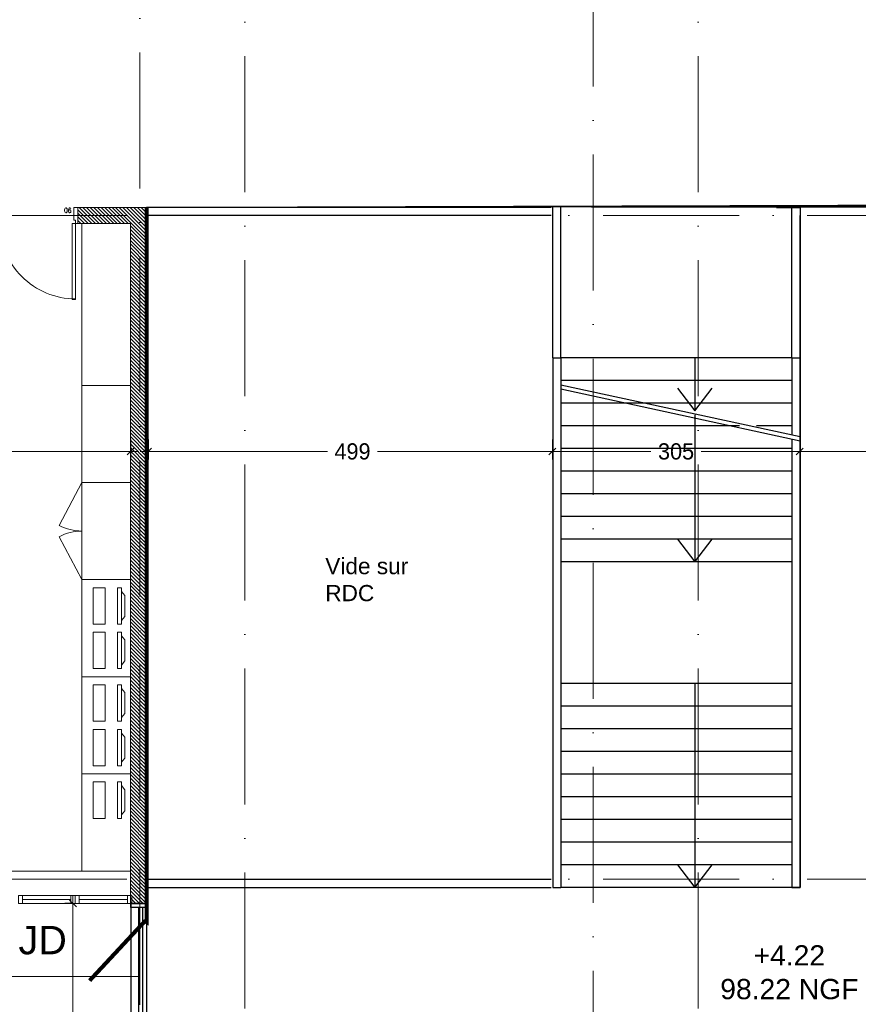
# Model space of a CAD drawing. Header units: centimetres. Extents: x 100159 to 225226, y -81380 to -23241.
# Tile 81 of 256: x 202902 to 203938, y -62313 to -61097. Entities that reach past the tile are written whole.
import ezdxf

# ---------------------------------------------------------------- set-up
doc = ezdxf.new("R2010")
doc.units = ezdxf.units.CM
doc.linetypes.add('00 Caché', pattern=[0.375, 0.25, -0.125])
doc.linetypes.add('ACAD_ISO10W100', pattern=[18, 12, -3, 0, -3])
doc.layers.get('0').update_dxf_attribs({"lineweight": 5})
for name, color, linetype in [('09', 161, 'Continuous'), ('18', 8, 'Continuous'), ('45', 8, 'Continuous'), ('48', 8, 'Continuous'), ('DDL-TEXTE 01', 7, 'Continuous')]:
    doc.layers.add(name, color=color, linetype=linetype)
for name, color, linetype, lineweight in [('10', 252, 'Continuous', 5), ('13', 251, 'Continuous', 9), ('17', 6, 'Continuous', 5), ('DDL- MENUISERIES INT', 51, 'Continuous', 5), ('DDL- STRUCTURE', 5, 'Continuous', 5), ('DDL-HAB-COTES', 161, 'Continuous', 9), ('DDL-HAB-MOBILIER', 252, 'Continuous', 9), ('DDL-HACHURES POCHAGE GRIS', 251, 'Continuous', 5), ('DDL-TRAIT AXES', 1, 'ACAD_ISO10W100', 5), ('TRAIT DE COUPE', 3, 'Continuous', 9)]:
    doc.layers.add(name, color=color, linetype=linetype, lineweight=lineweight)
doc.layers.add('GEL', color=113, linetype='Continuous', plot=False)
doc.styles.add('Century Gothic', font='GOTHIC.TTF')
doc.styles.add('COTA', font='romans.shx', dxfattribs={"width": 0.8})
doc.styles.get("Standard").update_dxf_attribs({"font": 'arial.ttf'})
doc.dimstyles.new('C100 cm', dxfattribs={"dimscale": 100, "dimtxt": 0.2, "dimasz": 0.085, "dimexe": 0.1, "dimexo": 0.0625, "dimgap": 0.09, "dimtad": 0, "dimdec": 0, "dimzin": 0, "dimdsep": 46, "dimtxsty": 'Century Gothic', "dimblk": 'OBLIQUE', "dimcen": 0.09, "dimdle": 0.1, "dimclrd": 256, "dimclrt": 256, "dimadec": 0, "dimazin": 0, "dimtfac": 1, "dimtdec": 0, "dimtofl": 0, "dimtmove": 2, "dimatfit": 2, "dimfxl": 0.15, "dimfxlon": 1, "dimtolj": 1, "dimtzin": 0, "dimlwd": -1, "dimarcsym": 0})
doc.dimstyles.new('portes', dxfattribs={"dimtxt": 6, "dimasz": 2.5, "dimexe": 1.25, "dimexo": 0.625, "dimtad": 1, "dimjust": 1, "dimtxsty": 'COTA', "dimblk": 'NONE', "dimcen": 2.5, "dimse1": 1, "dimse2": 1, "dimsd1": 1, "dimsd2": 1, "dimadec": 0, "dimazin": 0, "dimtfac": 1, "dimtix": 1, "dimtofl": 0, "dimtmove": 0, "dimatfit": 0, "dimldrblk": 'NONE', "dimfxl": 1, "dimarcsym": 0})

# ---------------------------------------------------------------- blocks, each defined once
blk = doc.blocks.new('escalier principal 2.5')
at = {"layer": '45', "ltscale": 3}
for p, q in [((-2.6348430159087, 0.965813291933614), (-2.634843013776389, 6.925517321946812)), ((-2.634843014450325, 6.925517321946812), (-2.534843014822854, 6.925517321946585)), ((-2.534843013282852, 0.990482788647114), (-2.534843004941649, 6.925517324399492)), ((0.3197141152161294, 6.925517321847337), (-2.53484300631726, 6.925517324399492)), ((0.3197141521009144, 1.385194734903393), (0.3197141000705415, 6.925517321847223)), ((0.3197141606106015, 6.925765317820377), (0.4197141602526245, 6.925765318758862)), ((0.419714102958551, 6.925765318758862), (0.4197141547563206, 1.409864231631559)), ((0.3197141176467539, 6.645517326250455), (-2.534843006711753, 6.645517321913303)), ((0.3197141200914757, 6.365517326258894), (-2.534843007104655, 6.365517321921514)), ((0.3197141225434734, 6.085517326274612), (-2.534843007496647, 6.085517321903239)), ((0.3197141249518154, 5.8055173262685), (-2.534843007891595, 5.805517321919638)), ((0.3197141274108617, 5.525517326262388), (-2.534843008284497, 5.525517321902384)), ((0.319714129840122, 5.245517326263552), (-2.534843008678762, 5.245517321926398)), ((0.3197141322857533, 4.965517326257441), (-2.534843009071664, 4.965517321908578)), ((0.319714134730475, 4.685517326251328), (-2.534843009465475, 4.685517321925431)), ((0.3197141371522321, 4.405517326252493), (-2.534843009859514, 4.405517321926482)), ((0.3260480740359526, 2.905517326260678), (-2.534843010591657, 2.905517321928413)), ((0.3197141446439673, 2.625517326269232), (-2.534843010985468, 2.625517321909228)), ((0.3197141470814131, 2.345517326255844), (-2.534843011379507, 2.345517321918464)), ((0.3197141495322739, 2.065517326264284), (-2.534843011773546, 2.065517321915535)), ((0.3197141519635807, 1.785517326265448), (-2.534843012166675, 1.785517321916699)), ((0.319714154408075, 1.505517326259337), (-2.534843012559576, 1.505517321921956)), ((-0.3275524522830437, 1.22551732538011), (-2.534843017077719, 1.225517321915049))]:
    blk.add_line(p, q, dxfattribs=at)
at = {"layer": '45'}
for p, q in [((-2.534843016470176, 0.7684573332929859), (0.4197141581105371, 1.409864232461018)), ((-2.534843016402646, 0.7173691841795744), (0.4197141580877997, 1.357739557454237)), ((0.4197141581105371, 1.409864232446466), (0.4197141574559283, 0.3857653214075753)), ((-2.534843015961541, 0.3855173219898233), (-2.534843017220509, 1.333109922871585)), ((0.3197141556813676, 1.225517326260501), (-0.1171279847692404, 1.22551732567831)), ((0.3197141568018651, 0.3855173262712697), (0.3197141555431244, 1.333109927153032)), ((-2.634843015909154, 0.3855173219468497), (-2.6348430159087, 0.9658132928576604)), ((0.3197141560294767, 0.9455173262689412), (-2.53484301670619, 0.9455173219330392)), ((-2.534843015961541, 0.385517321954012), (-2.534843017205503, 0.9390358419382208)), ((0.3197141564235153, 0.6655173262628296), (-2.534843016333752, 0.6655173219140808)), ((-2.634843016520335, 0.3855173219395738), (-2.534843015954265, 0.385517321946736)), ((0.3197141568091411, 0.3855173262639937), (-2.534843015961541, 0.3855173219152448)), ((0.3197141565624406, 0.3857653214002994), (0.4197141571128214, 0.3857653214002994))]:
    blk.add_line(p, q, dxfattribs=at)
for points in [[(-1.093510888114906, 6.645916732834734), (-0.8805900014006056, 6.925517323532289)], [(-0.8802858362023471, 4.405517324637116), (-0.8802858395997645, 6.925916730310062)], [(-0.8802858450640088, 6.925916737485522), (-0.6670607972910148, 6.645916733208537)], [(-1.093510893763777, 2.625916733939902), (-0.8805900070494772, 2.905517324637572)], [(-0.8802858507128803, 2.905916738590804), (-0.6670608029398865, 2.625916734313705)], [(-0.8802858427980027, 1.089160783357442), (-0.8802858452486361, 2.905916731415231)], [(-1.09351088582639, 0.7575543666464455), (-0.8805899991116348, 1.037154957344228)], [(-0.8802858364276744, 0.3855173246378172), (-0.8802858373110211, 1.037554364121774)], [(-0.8802858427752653, 1.037554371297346), (-0.6670607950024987, 0.7575543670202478)]]:
    blk.add_lwpolyline(points, dxfattribs=at)
blk = doc.blocks.new('*U173')
for p, q in [((20.0001577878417, -263.4836491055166), (0.0001577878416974, -263.4836491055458)), ((10.00015788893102, -498.4836491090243), (10.00015788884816, -268.4836491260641)), ((15.00015788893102, -498.4836491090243), (15.00015788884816, -268.4836491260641)), ((0.000157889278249, -503.4836491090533), (20.00015788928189, -503.4836491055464))]:
    blk.add_line(p, q)
blk.add_lwpolyline([(20.00015788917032, -263.4836491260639), (0.0001578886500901, -263.4836491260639), (0.0001578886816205, -503.4836491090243), (20.00015788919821, -503.4836491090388)], close=True)
for points in [[(0.0001578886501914, -268.483649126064), (0.0001578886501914, -263.4836491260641), (20.00015788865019, -263.4836491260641), (20.00015788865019, -268.483649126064), (0.0001578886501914, -268.483649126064)], [(0.0001578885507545, -503.4836491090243), (0.0001578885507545, -498.4836491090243), (20.00015788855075, -498.4836491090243), (20.00015788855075, -503.4836491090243), (0.0001578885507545, -503.4836491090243)]]:
    blk.add_lwpolyline(points)
blk = doc.blocks.new('A$C6C21683D')
blk.add_lwpolyline([(-4.15985123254e-05, -3.05540452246e-05), (70.00004857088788, 0.00217981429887), (70.00004857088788, 9.99228189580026), (-4.15984832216e-05, 9.990071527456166)], close=True)
for points in [[(4.999958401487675, 0.0001273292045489), (64.99995833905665, 0.0020219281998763), (64.99995833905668, 9.992124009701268), (4.999958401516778, 9.99022941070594), (4.999958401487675, 0.0001273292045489)], [(4.999958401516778, 4.995020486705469), (64.99995840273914, 4.995072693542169)]]:
    blk.add_lwpolyline(points)
blk = doc.blocks.new('*D189')
at = {"layer": 'Defpoints', "color": 0, "transparency": 16777216}
for p in [(5, 0), (95, 0), (95, 0)]:
    blk.add_point(p, dxfattribs=at)
at = {"layer": 'GEL', "color": 0, "transparency": 16777216, "insert": (12.63571428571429, 3.625), "char_height": 6, "attachment_point": 5, "style": 'COTA'}
blk.add_mtext('90', dxfattribs=at)
blk = doc.blocks.new('_None')
blk = doc.blocks.new('_Oblique')
at = {"color": 0, "linetype": 'ByBlock', "lineweight": -2}
blk.add_line((-0.5, -0.5), (0.5, 0.5), dxfattribs=at)
blk = doc.blocks.new('*D266')
at = {"layer": 'DDL-HAB-COTES', "transparency": 16777216}
for p, q in [((202967.5160766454, -62178.49032121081), (202967.5160766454, -62766.56743581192)), ((202967.5160766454, -63428.57220105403), (202967.5160766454, -62898.31318700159))]:
    blk.add_line(p, q, dxfattribs=at)
at = {"layer": 'DDL-HAB-COTES', "color": 0, "lineweight": -2, "transparency": 16777216}
for p, q in [((202967.5160766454, -62188.49032121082), (202957.5160766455, -62188.49032121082)), ((202967.5160766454, -63418.57220105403), (202957.5160766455, -63418.57220105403))]:
    blk.add_line(p, q, dxfattribs=at)
at = {"layer": 'Defpoints', "color": 0, "transparency": 16777216}
for p in [(202967.5160766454, -62188.49032121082), (203074.9047411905, -62188.49032121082), (203069.904095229, -63418.57220105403)]:
    blk.add_point(p, dxfattribs=at)
at = {"layer": 'DDL-HAB-COTES', "transparency": 16777216, "xscale": 8.5, "yscale": 8.5, "zscale": 8.5}
for p, rotation in [((202967.5160766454, -62188.49032121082), 90), ((202967.5160766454, -63418.57220105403), 270)]:
    blk.add_blockref('_Oblique', p, dxfattribs=dict(at, rotation=rotation))
at = {"layer": 'DDL-HAB-COTES', "lineweight": -3, "transparency": 16777216, "insert": (202967.5160766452, -62832.4403114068), "char_height": 40, "attachment_point": 5, "rotation": 90, "style": 'Century Gothic'}
blk.add_mtext('\\A1;1230', dxfattribs=at)
blk = doc.blocks.new('A$C19797035')
at = {"linetype": 'Continuous'}
for points in [[(46.69787362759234, 39.89703181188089), (50.02825615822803, 34.42816061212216), (16.19932180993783, 46.74088577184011), (22.26586548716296, 48.7895555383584)], [(54.25687295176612, 32.8890699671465), (52.54677223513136, 28.19060686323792), (10.26060429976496, 43.58151331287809), (11.97070501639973, 48.27997641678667)], [(42.28616793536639, -0.0001717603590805), (0, 15.39073468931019), (5.130302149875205, 29.48612400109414), (47.41647008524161, 14.09521755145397)]]:
    blk.add_lwpolyline(points, close=True, dxfattribs=at)
blk = doc.blocks.new('bloc 2 postes info')
at = {"layer": 'DDL-HAB-MOBILIER', "linetype": 'Continuous'}
blk.add_lwpolyline([(200800.7234900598, -66224.85897180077), (200920.7234900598, -66224.85897180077), (200920.7234900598, -66164.85897180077), (200800.7234900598, -66164.85897180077)], close=True, dxfattribs=at)
at = {"layer": 'DDL-HAB-MOBILIER', "rotation": 19.99999999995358}
for p in [(200815.9874313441, -66225.3802058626), (200870.987431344, -66225.3802058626)]:
    blk.add_blockref('A$C19797035', p, dxfattribs=at)
blk = doc.blocks.new('armoire120')
at = {"layer": '13'}
blk.add_lwpolyline([(202579.7271192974, -43308.46000040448), (202579.7271192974, -43188.46000040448), (202639.7271192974, -43188.46000040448), (202639.7271192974, -43308.46000040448)], close=True, dxfattribs=at)
for points in [[(202639.7265649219, -43188.4600057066), (202667.7472978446, -43241.51505754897)], [(202639.7262723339, -43308.46000570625), (202667.7472639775, -43255.4050905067)]]:
    blk.add_lwpolyline(points, dxfattribs=at)
for centre, start, end in [((202639.7265649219, -43188.4600057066), 269.9999301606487, 297.8405271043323), ((202639.7262723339, -43308.46000570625), 62.15919349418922, 89.99979043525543)]:
    blk.add_arc(centre, 60.00000000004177, start, end, dxfattribs=at)
blk = doc.blocks.new('*D510')
at = {"layer": 'DDL-HAB-COTES', "color": 0, "lineweight": -2, "transparency": 16777216}
for p, q in [((203865.436035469, -61615.07815446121), (203865.436035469, -61640.07815446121)), ((204160.0715013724, -61615.07815446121), (204160.0715013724, -61640.07815446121))]:
    blk.add_line(p, q, dxfattribs=at)
at = {"layer": 'DDL-HAB-COTES', "transparency": 16777216}
for p, q in [((203855.436035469, -61630.07815446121), (203987.6655096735, -61630.07815446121)), ((204170.0715013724, -61630.07815446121), (204049.9075219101, -61630.07815446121))]:
    blk.add_line(p, q, dxfattribs=at)
at = {"layer": 'Defpoints', "color": 0, "transparency": 16777216}
for p in [(203865.436035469, -61508.46302931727), (204160.0715013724, -61508.46302939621), (203865.436035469, -61630.07815446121)]:
    blk.add_point(p, dxfattribs=at)
at = {"layer": 'DDL-HAB-COTES', "transparency": 16777216, "xscale": 8.5, "yscale": 8.5, "zscale": 8.5, "rotation": 180}
blk.add_blockref('_Oblique', (203865.436035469, -61630.07815446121), dxfattribs=at)
at = {"layer": 'DDL-HAB-COTES', "transparency": 16777216, "xscale": 8.5, "yscale": 8.5, "zscale": 8.5}
blk.add_blockref('_Oblique', (204160.0715013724, -61630.07815446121), dxfattribs=at)
at = {"layer": 'DDL-HAB-COTES', "lineweight": -3, "transparency": 16777216, "insert": (204018.7865157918, -61630.07815446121), "char_height": 20, "attachment_point": 5, "style": 'Century Gothic'}
blk.add_mtext('\\A1;295', dxfattribs=at)
blk = doc.blocks.new('*D511')
at = {"layer": 'DDL-HAB-COTES', "color": 0, "lineweight": -2, "transparency": 16777216}
for p, q in [((203559.9481011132, -61615.07815446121), (203559.9481011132, -61640.07815446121)), ((203865.4360364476, -61615.07815446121), (203865.4360364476, -61640.07815446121))]:
    blk.add_line(p, q, dxfattribs=at)
at = {"layer": 'DDL-HAB-COTES', "transparency": 16777216}
for p, q in [((203549.9481011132, -61630.07815446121), (203681.6458418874, -61630.07815446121)), ((203875.4360364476, -61630.07815446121), (203743.7382960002, -61630.07815446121))]:
    blk.add_line(p, q, dxfattribs=at)
at = {"layer": 'Defpoints', "color": 0, "transparency": 16777216}
for p in [(203559.9481011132, -61565.69937906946), (203865.4360364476, -61565.69937824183), (203559.9481011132, -61630.07815446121)]:
    blk.add_point(p, dxfattribs=at)
at = {"layer": 'DDL-HAB-COTES', "transparency": 16777216, "xscale": 8.5, "yscale": 8.5, "zscale": 8.5, "rotation": 180}
blk.add_blockref('_Oblique', (203559.9481011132, -61630.07815446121), dxfattribs=at)
at = {"layer": 'DDL-HAB-COTES', "transparency": 16777216, "xscale": 8.5, "yscale": 8.5, "zscale": 8.5}
blk.add_blockref('_Oblique', (203865.4360364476, -61630.07815446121), dxfattribs=at)
at = {"layer": 'DDL-HAB-COTES', "lineweight": -3, "transparency": 16777216, "insert": (203712.6920689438, -61630.07815446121), "char_height": 20, "attachment_point": 5, "style": 'Century Gothic'}
blk.add_mtext('\\A1;305', dxfattribs=at)
blk = doc.blocks.new('*D512')
at = {"layer": 'DDL-HAB-COTES', "color": 0, "lineweight": -2, "transparency": 16777216}
for p, q in [((203060.5289704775, -61615.07815446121), (203060.5289704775, -61640.07815446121)), ((203559.9481009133, -61615.07815446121), (203559.9481009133, -61640.07815446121))]:
    blk.add_line(p, q, dxfattribs=at)
at = {"layer": 'DDL-HAB-COTES', "transparency": 16777216}
for p, q in [((203050.5289704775, -61630.07815446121), (203282.0001150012, -61630.07815446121)), ((203569.9481009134, -61630.07815446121), (203343.8342414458, -61630.07815446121))]:
    blk.add_line(p, q, dxfattribs=at)
at = {"layer": 'Defpoints', "color": 0, "transparency": 16777216}
for p in [(203060.5289704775, -61338.47931203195), (203559.9481009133, -61338.47931189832), (203060.5289704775, -61630.07815446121)]:
    blk.add_point(p, dxfattribs=at)
at = {"layer": 'DDL-HAB-COTES', "transparency": 16777216, "xscale": 8.5, "yscale": 8.5, "zscale": 8.5, "rotation": 180}
blk.add_blockref('_Oblique', (203060.5289704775, -61630.07815446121), dxfattribs=at)
at = {"layer": 'DDL-HAB-COTES', "transparency": 16777216, "xscale": 8.5, "yscale": 8.5, "zscale": 8.5}
blk.add_blockref('_Oblique', (203559.9481009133, -61630.07815446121), dxfattribs=at)
at = {"layer": 'DDL-HAB-COTES', "lineweight": -3, "transparency": 16777216, "insert": (203312.9171782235, -61630.07815446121), "char_height": 20, "attachment_point": 5, "style": 'Century Gothic'}
blk.add_mtext('\\A1;499', dxfattribs=at)
blk = doc.blocks.new('*D502')
at = {"layer": 'DDL-HAB-COTES', "color": 0, "lineweight": -2, "transparency": 16777216}
for p, q in [((202275.0727189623, -61615.07815446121), (202275.0727189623, -61640.07815446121)), ((203038.5714967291, -61615.07815446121), (203038.5714967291, -61640.07815446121))]:
    blk.add_line(p, q, dxfattribs=at)
at = {"layer": 'DDL-HAB-COTES', "transparency": 16777216}
for p, q in [((202265.0727189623, -61630.07815446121), (202445.5553920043, -61630.07815446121)), ((203048.5714967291, -61630.07815446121), (202506.7776897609, -61630.07815446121))]:
    blk.add_line(p, q, dxfattribs=at)
at = {"layer": 'Defpoints', "color": 0, "transparency": 16777216}
for p in [(202275.0727189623, -61348.49605713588), (203038.5714967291, -61348.49642013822), (203038.5714967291, -61630.07815446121)]:
    blk.add_point(p, dxfattribs=at)
at = {"layer": 'DDL-HAB-COTES', "transparency": 16777216, "xscale": 8.5, "yscale": 8.5, "zscale": 8.5, "rotation": 180}
blk.add_blockref('_Oblique', (202275.0727189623, -61630.07815446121), dxfattribs=at)
at = {"layer": 'DDL-HAB-COTES', "transparency": 16777216, "xscale": 8.5, "yscale": 8.5, "zscale": 8.5}
blk.add_blockref('_Oblique', (203038.5714967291, -61630.07815446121), dxfattribs=at)
at = {"layer": 'DDL-HAB-COTES', "lineweight": -3, "transparency": 16777216, "insert": (202476.1665408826, -61630.07815446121), "char_height": 20, "attachment_point": 5, "style": 'Century Gothic'}
blk.add_mtext('\\A1;763', dxfattribs=at)
blk = doc.blocks.new('*U188')
blk.add_line((100, 20), (100, 0))
blk.add_lwpolyline([(3, 20), (3.000000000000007, 114), (7.000000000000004, 114), (7, 20)], close=True)
for points in [[(0, 0), (5, 0), (5, 16), (3, 16), (3, 20), (4e-16, 20), (4e-16, 20)], [(4e-16, 20), (0, 0)], [(100, 0), (95, 0), (95, 16), (97, 16), (97, 20), (100, 20), (100, 20)]]:
    blk.add_lwpolyline(points)
blk.add_arc((3.000047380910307, 19.03850891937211), 93.99995261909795, 359.9999711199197, 90.0000288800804)
at = {"layer": 'GEL'}
dim = blk.add_linear_dim(base=(95, 0), p1=(5, 0), p2=(95, 0), dimstyle='portes', dxfattribs=at)
dim.commit()
dim.dimension.update_dxf_attribs({"geometry": '*D189', "text_midpoint": (12.63571428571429, 3.625)})

msp = doc.modelspace()

# ---------------------------------------------------------------- hatches: boundary and pattern name
at = {"layer": 'DDL-HACHURES POCHAGE GRIS'}
h = msp.add_hatch(dxfattribs=at)
h.set_pattern_fill('ANSI31', color=256, angle=90)
h.set_pattern_definition([(135, (0, -2198.85274515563), (-2.245064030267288, -2.245064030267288), [])])
h.paths.add_polyline_path([(200931.9054321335, -61328.49665160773), (201285.0716672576, -61328.49581842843), (201285.0716672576, -61348.4958185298), (200931.9054321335, -61348.49665170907)], flags=17)
h.paths.add_polyline_path([(200777.7521765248, -61328.49588355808), (200831.9054321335, -61328.4966516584), (200831.9054321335, -61348.4966516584), (200777.7521765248, -61348.49588355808)], flags=17)
h.paths.add_polyline_path([(200644.2673481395, -61328.49588355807), (200675.7521765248, -61328.49588355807), (200675.7521765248, -61348.49588355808), (200644.2673481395, -61348.49588355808)], flags=16)
h.paths.add_polyline_path([(200455.4715938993, -61328.49588355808), (200542.2673481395, -61328.49588355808), (200542.2673481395, -61348.49588355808), (200455.4715938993, -61348.49588355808)])
h.paths.add_polyline_path([(200047.5253166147, -61328.4963062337), (200355.4715938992, -61328.49588355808), (200355.4715938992, -61348.49588355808), (200047.5253166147, -61348.4963062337)])
h.paths.add_polyline_path([(203058.5714967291, -62188.49582052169), (203038.5714967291, -62188.49582052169), (203038.5714967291, -61348.49642013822), (202973.7374707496, -61348.49582033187), (202973.7375697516, -61328.49642013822), (203058.5714967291, -61328.49582033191)])
h.paths.add_polyline_path([(202485.2803577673, -61328.49617936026), (202873.7375202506, -61328.49582033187), (202873.7375202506, -61348.49582033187), (202485.2803577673, -61348.49617936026)])
h.paths.add_polyline_path([(202255.2794848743, -61328.49582033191), (202285.2803577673, -61328.49617925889), (202285.2803577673, -61348.49617925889), (202255.2794848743, -61348.49582033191)])
h.paths.add_polyline_path([(201678.4134149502, -61328.49582033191), (202055.2794848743, -61328.49582043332), (202055.2794848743, -61348.49582043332), (201678.4134149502, -61348.49582033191)])
h.paths.add_polyline_path([(201485.0716673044, -61328.49581825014), (201578.4134149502, -61328.49582033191), (201578.4134149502, -61348.49582033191), (201485.0716673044, -61348.49581825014)])
h.paths.add_polyline_path([(200931.9054321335, -61328.49665160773), (201285.0716672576, -61328.49581842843), (201285.0716672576, -61348.4958185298), (200931.9054321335, -61348.49665170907)], flags=17)
h.paths.add_polyline_path([(200777.7521765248, -61328.49588355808), (200831.9054321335, -61328.4966516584), (200831.9054321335, -61348.4966516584), (200777.7521765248, -61348.49588355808)], flags=17)
h.paths.add_polyline_path([(200644.2673481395, -61328.49588355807), (200675.7521765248, -61328.49588355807), (200675.7521765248, -61348.49588355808), (200644.2673481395, -61348.49588355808)])
edge = h.paths.add_edge_path()
edge.add_line((199400.0716621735, -61348.53557746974), (199400.0716621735, -62318.57755574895))
edge.add_line((199400.0716621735, -62318.57755574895), (199380.0716621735, -62318.57755574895))
edge.add_line((199380.0716621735, -62318.57755574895), (199380.0716621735, -61328.57516300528))
edge.add_line((199380.0716621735, -61328.57516300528), (199522.5486373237, -61328.57509085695))
edge.add_line((199522.5486373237, -61328.57509085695), (199522.5486373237, -61348.53551544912))
edge.add_line((199522.5486373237, -61348.53551544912), (199400.0718198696, -61348.53557746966))
edge.add_line((199836.0718198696, -61348.49684891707), (199836.0718198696, -62178.50813778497))
edge.add_line((199836.0718198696, -62178.50813778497), (199816.0718198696, -62178.50813778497))
edge.add_line((199816.0718198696, -62178.50813778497), (199816.0718198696, -61348.49684891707))
edge.add_line((199816.0718198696, -61348.49684891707), (199712.548349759, -61348.49678819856))
edge.add_line((199712.548349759, -61348.49678819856), (199712.548349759, -61328.49678819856))
edge.add_line((199712.548349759, -61328.49678819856), (199847.5253937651, -61328.49626755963))
edge.add_line((199847.5253937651, -61328.49626755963), (199847.5253937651, -61348.4968673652))
edge.add_line((199847.5253937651, -61348.4968673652), (199836.0718198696, -61348.49686064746))

# ---------------------------------------------------------------- linework, layer by layer
at = {"layer": '10'}
for points in [[(202275.0488481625, -62148.55177359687), (203038.5714967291, -62148.57455438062)], [(199400.0716621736, -62278.48998389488), (203048.9968641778, -62278.48998389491)]]:
    msp.add_lwpolyline(points, dxfattribs=at)
at = {"layer": '48'}
for p, q in [((203558.4480973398, -61338.49582043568), (203058.5714967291, -61338.49582034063)), ((203058.5721835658, -62158.49582110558), (203558.4480953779, -62158.49582110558))]:
    msp.add_line(p, q, dxfattribs=at)
for points in [[(203558.4480973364, -61328.4958204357), (203058.5714966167, -61328.49582033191), (203058.5714968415, -62168.49582033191), (203558.4480953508, -62168.49582110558)], [(203560.4480953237, -61514.49582110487), (203560.4480953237, -61328.49582064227)], [(203570.4480966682, -61514.49582107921), (203570.4480966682, -61328.49582064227)], [(203836.6925948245, -61328.49582034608), (203865.9037954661, -61328.49582036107), (203865.9037952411, -62168.49582036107), (203836.6925968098, -62168.49582101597)], [(203855.9038114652, -61514.49582073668), (203855.9038114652, -61328.49582064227)], [(203865.9038150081, -61338.49582038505), (203865.9038152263, -61338.49582036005), (203865.9038150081, -62158.4958203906), (203865.9038127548, -62158.4958203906)], [(203865.9038127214, -61514.52062022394), (203865.9038130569, -61338.49582038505)], [(203560.448097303, -61982.49582062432), (203560.448097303, -62168.49582020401)], [(203570.4480982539, -61982.49582059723), (203570.4480982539, -62168.49582020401)], [(203855.9038087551, -61982.49581981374), (203855.9038087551, -62168.49582020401)], [(203865.9038147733, -61982.52061947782), (203865.9038150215, -62168.49582046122)]]:
    msp.add_lwpolyline(points, dxfattribs=at)
at = {"layer": 'DDL- STRUCTURE'}
msp.add_lwpolyline([(203058.5714967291, -62188.49582052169), (203038.5714967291, -62188.49582052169), (203038.5714967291, -61348.49642013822), (202973.7374707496, -61348.49582033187), (202973.7375697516, -61328.49642013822), (203058.5714967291, -61328.49582033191)], close=True, dxfattribs=at)
at = {"layer": 'DDL-HAB-MOBILIER', "linetype": 'Continuous'}
for points in [[(203038.5714967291, -61548.33999082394), (203038.5714967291, -61348.49642013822), (202978.5714967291, -61348.49642013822), (202978.5714967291, -61548.33999082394)], [(203038.5714967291, -61668.33999082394), (203038.5714967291, -61548.33999082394), (202978.5714967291, -61548.33999082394), (202978.5714967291, -61668.33999082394)], [(202978.5703414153, -62148.34000844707), (202978.5703414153, -62028.34000844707), (203038.5703414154, -62028.34000844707), (203038.5703414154, -62148.34000844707)]]:
    msp.add_lwpolyline(points, close=True, dxfattribs=at)
at = {"layer": 'DDL-TRAIT AXES', "ltscale": 14}
for p, q in [((203610.0716624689, -59750.70891867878), (203610.0716624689, -63826.13241762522)), ((199084.6768583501, -61338.41678654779), (208105.6079458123, -61338.41678654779)), ((199084.6768584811, -62158.49582028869), (208104.5042683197, -62158.49582028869))]:
    msp.add_line(p, q, dxfattribs=at)
for points in [[(203050.0716624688, -63826.13287756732), (203050.0716618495, -59755.06511949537)], [(203180.0714967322, -63830.79314479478), (203180.0714967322, -59755.06511948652)], [(203740.07149735, -63830.79657455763), (203740.0714967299, -59755.06511949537)]]:
    msp.add_lwpolyline(points, dxfattribs=at)
at = {"layer": 'TRAIT DE COUPE', "linetype": '00 Caché', "ltscale": 100, "const_width": 5}
msp.add_lwpolyline([(202988.0982988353, -62283.72426493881), (203055.8575236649, -62210.89460179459), (203058.5714967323, -62210.89460180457), (203058.5714967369, -61326.89467227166), (204226.6081705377, -61326.89467248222), (204357.1326227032, -61197.54179319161)], dxfattribs=at)

# ---------------------------------------------------------------- block references
at = {"layer": '17', "xscale": -1, "rotation": 180.0000997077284}
for p in [(202900.0720580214, -62178.50360355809), (202970.0726678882, -62178.50402127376)]:
    msp.add_blockref('A$C6C21683D', p, dxfattribs=at)
at = {"layer": '18'}
msp.add_blockref('*U173', (203038.9967062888, -61925.01217038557), dxfattribs=at)
at = {"layer": '48', "xscale": -100, "yscale": 100, "zscale": 100, "rotation": 180.0000001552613}
msp.add_blockref('escalier principal 2.5', (203823.9323968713, -61475.94408819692), dxfattribs=at)
at = {"layer": 'DDL- MENUISERIES INT', "rotation": 180}
msp.add_blockref('*U188', (202973.7375202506, -61328.49582033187), dxfattribs=at)
at = {"layer": 'DDL-HAB-MOBILIER', "linetype": 'Continuous', "rotation": 180}
msp.add_blockref('armoire120', (405618.2986160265, -104976.7999912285), dxfattribs=at)
at = {"layer": 'DDL-HAB-MOBILIER', "linetype": 'Continuous', "xscale": -1, "rotation": 270}
for p in [(269203.429313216, -262709.0634983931), (269203.429313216, -262829.0634983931)]:
    msp.add_blockref('bloc 2 postes info', p, dxfattribs=at)
at = {"layer": 'DDL-HAB-MOBILIER', "xscale": -1, "rotation": 250.0000000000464}
msp.add_blockref('A$C19797035', (202978.0491073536, -62078.07606716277), dxfattribs=at)

# ---------------------------------------------------------------- texts
at = {"layer": '09', "insert": (203589.5065150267, -62307.02167273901), "char_height": 25, "attachment_point": 7}
msp.add_mtext_dynamic_manual_height_columns('\\pxi-3,l4,qc,t4;+4.22\\P98.22 NGF', width=501.3409526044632, gutter_width=1, heights=[0], dxfattribs=at)
at = {"layer": 'DDL-TEXTE 01', "insert": (203279.3030003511, -61815.26938328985), "char_height": 20, "attachment_point": 7}
msp.add_mtext_dynamic_manual_height_columns('Vide sur\\PRDC', width=302.7996625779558, gutter_width=1, heights=[0], dxfattribs=at)
at = {"layer": 'TRAIT DE COUPE', "linetype": '00 Caché', "ltscale": 100, "insert": (202900.2308182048, -62251.65923502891), "char_height": 35, "attachment_point": 7}
msp.add_mtext_dynamic_manual_height_columns('{\\fSwis721 Lt BT|b0|i0|c0|p34;JD}', width=107.6119979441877, gutter_width=12.5, heights=[0], dxfattribs=at)

# ---------------------------------------------------------------- dimensions: what is measured, and where the dimension line sits
at = {"layer": 'DDL-HAB-COTES', "lineweight": -3}
for base, p1, p2, picture, middle in [((203060.5289704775, -61630.07815446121), (203559.9481009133, -61338.47931189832), (203060.5289704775, -61338.47931203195), '*D512', (203312.9171782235, -61630.07815446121)), ((203038.5714967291, -61630.07815446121), (202275.0727189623, -61348.49605713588), (203038.5714967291, -61348.49642013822), '*D502', (202476.1665408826, -61630.07815446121)), ((203865.436035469, -61630.07815446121), (204160.0715013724, -61508.46302939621), (203865.436035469, -61508.46302931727), '*D510', (204018.7865157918, -61630.07815446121)), ((203559.9481011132, -61630.07815446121), (203865.4360364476, -61565.69937824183), (203559.9481011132, -61565.69937906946), '*D511', (203712.6920689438, -61630.07815446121))]:
    dim = msp.add_linear_dim(base=base, p1=p1, p2=p2, dimstyle='C100 cm', dxfattribs=at)
    dim.commit()
    dim.dimension.update_dxf_attribs({"geometry": picture, "text_midpoint": middle, "dimtype": 160})
dim = msp.add_linear_dim(base=(202967.5160766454, -62188.49032121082), p1=(203069.9040952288, -63418.57220105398), p2=(203074.9047411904, -62188.49032121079), angle=90, dimstyle='C100 cm', override={"dimtxt": 0.4, "dimfxl": 0}, dxfattribs=at)
dim.commit()
dim.dimension.update_dxf_attribs({"geometry": '*D266', "text_midpoint": (202967.5160766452, -62832.4403114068), "dimtype": 160})

doc.saveas('drawing.dxf')
